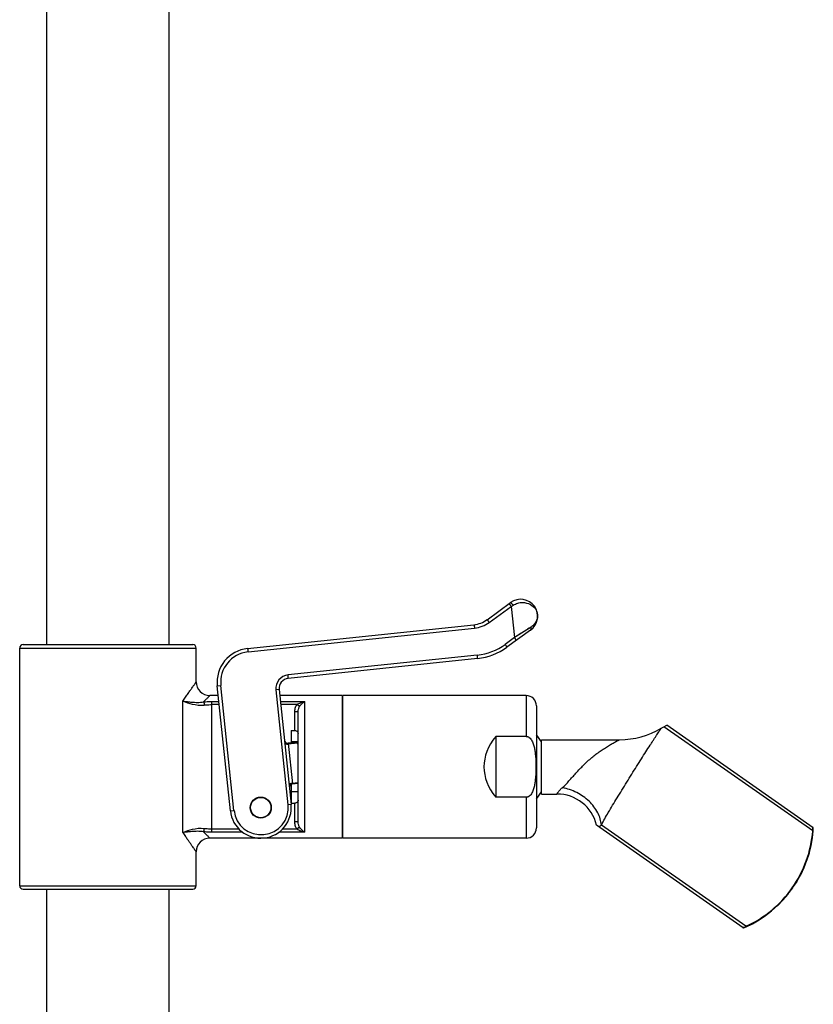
# Model space of a CAD drawing. Header units: millimetres. Extents: x 29 to 367, y -427 to 1882.
# Tile 7 of 8: x 250 to 367, y 1302 to 1447. Entities that reach past the tile are written whole.
import ezdxf

# ---------------------------------------------------------------- set-up
doc = ezdxf.new("R2010")
doc.units = ezdxf.units.MM
doc.header["$LTSCALE"] = 46.255
doc.layers.get('0').update_dxf_attribs({"linetype": 'CONTINUOUS'})
doc.layers.add('ACHSEN', color=7, linetype='CONTINUOUS')

msp = doc.modelspace()

# ---------------------------------------------------------------- linework, layer by layer
at = {"color": 7, "linetype": 'CONTINUOUS'}
for p, q in [((318.83, 1358.4), (322.31, 1360.93)), ((283.55, 1354.15), (316.9, 1357.66)), ((325.25, 1356.88), (321.77, 1354.35)), ((250.01, 1319.23), (250.01, 1354.23)), ((250.51, 1354.73), (275.51, 1354.73)), ((276.01, 1349.23), (276.01, 1354.23)), ((317.42, 1352.68), (289.55, 1349.75)), ((281.04, 1330.26), (279.1, 1348.66)), ((279.25, 1347.23), (278.01, 1347.23)), ((288.21, 1348.11), (289.99, 1331.2)), ((297.51, 1347.23), (288.3, 1347.23)), ((297.61, 1345.73), (297.51, 1345.73)), ((326.11, 1345.73), (326.11, 1327.73)), ((291.01, 1328.65), (291.01, 1344.81)), ((344.87, 1342.64), (345.33, 1342.85)), ((366.86, 1327.77), (345.33, 1342.85)), ((290.01, 1342.09), (290.01, 1340.25)), ((290.01, 1342.09), (290.51, 1342.09)), ((320.11, 1341.2), (320.11, 1332.26)), ((324.61, 1341.2), (320.11, 1341.2)), ((290.86, 1340.34), (289.54, 1340.2)), ((326.87, 1332.73), (326.87, 1340.73)), ((326.87, 1340.73), (338.34, 1340.73)), ((290.01, 1334.19), (290.01, 1331.37)), ((290.17, 1334.24), (291.01, 1334.32)), ((326.87, 1332.73), (329.13, 1332.73)), ((290.01, 1331.37), (290.51, 1331.37)), ((324.61, 1332.26), (320.11, 1332.26)), ((356.54, 1313.02), (334.96, 1328.13)), ((297.61, 1327.73), (297.51, 1327.73)), ((366.76, 1326.26), (366.87, 1327.28)), ((366.87, 1327.67), (366.86, 1327.77)), ((366.88, 1327.54), (366.87, 1327.67)), ((366.88, 1327.37), (366.88, 1327.42)), ((297.51, 1326.23), (278.01, 1326.23)), ((366.56, 1325.15), (366.76, 1326.27)), ((276.01, 1319.23), (276.01, 1324.23)), ((365.95, 1322.96), (366.3, 1324.05)), ((366.29, 1324.04), (366.57, 1325.16)), ((365.53, 1321.89), (365.95, 1322.97)), ((365.03, 1320.85), (365.53, 1321.9)), ((363.84, 1318.89), (364.48, 1319.86)), ((364.47, 1319.85), (365.04, 1320.86)), ((250.51, 1318.73), (275.51, 1318.73)), ((363.15, 1317.97), (363.85, 1318.89)), ((361.59, 1316.28), (362.41, 1317.1)), ((362.4, 1317.1), (363.16, 1317.97)), ((359.83, 1314.82), (360.74, 1315.53)), ((360.74, 1315.52), (361.6, 1316.29)), ((357.91, 1313.63), (357.91, 1313.63)), ((358.89, 1314.19), (359.84, 1314.83)), ((356.54, 1313.02), (356.64, 1313.05)), ((356.63, 1313.04), (356.76, 1313.08))]:
    msp.add_line(p, q, dxfattribs=at)
at = {"color": 9, "linetype": 'CONTINUOUS'}
for p, q in [((319.16, 1358), (322.4, 1360.35)), ((322.4, 1360.35), (322.67, 1360.53)), ((322.4, 1360.35), (322.88, 1355.76)), ((283.64, 1353.66), (316.98, 1357.16)), ((325.31, 1357.32), (322.88, 1355.76)), ((325.06, 1357.16), (324.79, 1356.99)), ((322.88, 1355.76), (321.51, 1354.76)), ((250.01, 1354.23), (276.01, 1354.23)), ((317.4, 1353.19), (289.53, 1350.26)), ((279.1, 1348.66), (279.63, 1348.71)), ((281.57, 1330.31), (279.63, 1348.71)), ((288.21, 1348.11), (287.75, 1348.06)), ((287.75, 1348.06), (289.52, 1331.15)), ((324.61, 1347.23), (324.61, 1341.2)), ((274.05, 1327.06), (274.05, 1346.4)), ((278.3, 1327.11), (278.3, 1346.35)), ((278.3, 1346.35), (279.34, 1346.35)), ((279.39, 1345.89), (278.3, 1345.89)), ((288.39, 1346.35), (292.01, 1346.35)), ((290.84, 1345.89), (288.44, 1345.89)), ((291.23, 1345.62), (290.84, 1345.89)), ((292.01, 1327.11), (292.01, 1346.35)), ((290.51, 1342.09), (290.51, 1344.81)), ((291.01, 1344.81), (290.51, 1344.81)), ((366.8, 1327.29), (344.87, 1342.64)), ((289.54, 1340.2), (290.17, 1334.24)), ((290.92, 1340.24), (289.56, 1340.09)), ((290.16, 1334.35), (291.01, 1334.44)), ((289.99, 1331.2), (289.52, 1331.15)), ((290.51, 1328.65), (290.51, 1331.37)), ((324.61, 1332.26), (324.61, 1326.23)), ((281.04, 1330.26), (281.57, 1330.31)), ((291.01, 1328.65), (290.51, 1328.65)), ((356.96, 1313.25), (335.67, 1328.16)), ((282.32, 1327.56), (278.3, 1327.56)), ((282.85, 1327.11), (278.3, 1327.11)), ((292.01, 1327.11), (288.17, 1327.11)), ((290.84, 1327.56), (288.71, 1327.56)), ((291.23, 1327.84), (290.84, 1327.56)), ((366.8, 1327.29), (366.87, 1327.28)), ((274.49, 1326.41), (274.45, 1326.46)), ((274.54, 1326.33), (274.49, 1326.41)), ((250.01, 1319.23), (276.01, 1319.23)), ((356.96, 1313.25), (357, 1313.18))]:
    msp.add_line(p, q, dxfattribs=at)
msp.add_lwpolyline([(324.18, 1356.6), (323.86, 1356.39), (323.54, 1356.18), (323.21, 1355.97), (322.88, 1355.76)], dxfattribs=at)
at = {"color": 7, "linetype": 'CONTINUOUS'}
for points in [[(366.87, 1327.28), (366.88, 1327.41), (366.88, 1327.55)], [(357, 1313.18), (357.91, 1313.63), (358.9, 1314.2)], [(356.75, 1313.08), (356.87, 1313.12), (356.98, 1313.17), (357, 1313.18)]]:
    msp.add_lwpolyline(points, dxfattribs=at)
msp.add_circle((285.51, 1330.73), 1.55, dxfattribs=at)
for centre, radius, start, end in [((323.78, 1358.9), 2.5, 306.0006, 126), ((316.48, 1361.64), 4, 275.9966, 306), ((250.51, 1354.23), 0.5, 90, 180), ((275.51, 1354.23), 0.5, 0, 90), ((316.48, 1361.64), 9, 275.9988, 306.0011), ((284.08, 1349.18), 5, 95.9982, 186.0015), ((278.01, 1349.23), 2, 179.9999, 270.0001), ((289.7, 1348.26), 1.5, 95.9943, 186), ((324.61, 1345.73), 1.5, 0, 90), ((338.34, 1352.73), 12, 270, 300.8532), ((289.49, 1340.7), 0.5, 186, 276), ((284.88, 1336.7), 7, 28.8579, 31.3769), ((290.22, 1333.74), 0.5, 96, 186), ((329.13, 1326.73), 6, 13.5128, 90), ((285.51, 1330.73), 4.5, 186, 6), ((324.61, 1327.73), 1.5, 270, 360), ((278.01, 1324.23), 2, 90, 180), ((250.51, 1319.23), 0.5, 180, 270), ((275.51, 1319.23), 0.5, 270, 360)]:
    msp.add_arc(centre, radius, start, end, dxfattribs=at)
at = {"color": 9, "linetype": 'CONTINUOUS'}
for centre, radius, start, end in [((316.51, 1361.64), 4.5, 275.9979, 306.0021), ((316.51, 1361.64), 8.5, 276, 306), ((284.11, 1349.18), 4.5, 96.0004, 185.9996), ((289.74, 1348.27), 2, 96.0005, 185.9995), ((285.55, 1330.73), 4, 186, 6), ((327.5, 1362.23), 63.98, 213.3546, 213.9918)]:
    msp.add_arc(centre, radius, start, end, dxfattribs=at)
at = {"color": 7, "linetype": 'CONTINUOUS'}
msp.add_ellipse((336.57, 1336.73), major_axis=(18.19, 0), ratio=0.57735, start_param=2.701617, end_param=3.581569, dxfattribs=at)
at = {"color": 9, "linetype": 'CONTINUOUS'}
for points, knots in [([(322.07, 1360.75), (322.07, 1360.75), (322.09, 1360.74), (322.1, 1360.72), (322.14, 1360.69), (322.18, 1360.64), (322.23, 1360.58), (322.3, 1360.48), (322.36, 1360.4), (322.4, 1360.35)], [0, 0, 0, 0, 0.022518, 0.080684, 0.173859, 0.298629, 0.449982, 0.621989, 1, 1, 1, 1]), ([(322.31, 1360.93), (322.31, 1360.93), (322.33, 1360.92), (322.36, 1360.9), (322.39, 1360.87), (322.46, 1360.8), (322.56, 1360.68), (322.63, 1360.58), (322.67, 1360.53)], [0, 0, 0, 0, 0.030083, 0.091096, 0.185375, 0.310097, 0.630107, 1, 1, 1, 1]), ([(322.67, 1360.53), (322.88, 1360.66), (323.34, 1360.87), (324.23, 1360.98), (325.21, 1360.75), (325.89, 1360.15), (326.18, 1359.6), (326.25, 1359.31), (326.26, 1359.16)], [0, 0, 0, 0, 0.167286, 0.32371, 0.589405, 0.806241, 0.904648, 1, 1, 1, 1]), ([(326.26, 1359.16), (326.28, 1359), (326.27, 1358.66), (326.1, 1358.16), (325.78, 1357.69), (325.48, 1357.43), (325.31, 1357.32)], [0, 0, 0, 0, 0.226247, 0.461865, 0.716477, 1, 1, 1, 1]), ([(316.9, 1357.66), (316.9, 1357.66), (316.91, 1357.64), (316.92, 1357.62), (316.93, 1357.57), (316.94, 1357.51), (316.95, 1357.44), (316.97, 1357.32), (316.98, 1357.23), (316.98, 1357.16)], [0, 0, 0, 0, 0.023403, 0.081313, 0.173899, 0.297709, 0.448305, 0.620104, 1, 1, 1, 1]), ([(318.83, 1358.4), (318.83, 1358.4), (318.85, 1358.39), (318.87, 1358.37), (318.9, 1358.33), (318.94, 1358.29), (318.99, 1358.22), (319.06, 1358.13), (319.12, 1358.05), (319.16, 1358)], [0, 0, 0, 0, 0.022518, 0.080684, 0.173859, 0.298629, 0.449982, 0.621989, 1, 1, 1, 1]), ([(325.25, 1356.88), (325.27, 1356.9), (325.32, 1356.96), (325.35, 1357.07), (325.35, 1357.19), (325.32, 1357.28), (325.31, 1357.32)], [0, 0, 0, 0, 0.211312, 0.443913, 0.707754, 1, 1, 1, 1]), ([(323.14, 1355.35), (323.14, 1355.35), (323.13, 1355.37), (323.12, 1355.39), (323.1, 1355.43), (323.07, 1355.48), (323.03, 1355.54), (322.97, 1355.63), (322.92, 1355.71), (322.88, 1355.76)], [0, 0, 0, 0, 0.022379, 0.079568, 0.171434, 0.294633, 0.444915, 0.616941, 1, 1, 1, 1]), ([(321.77, 1354.35), (321.77, 1354.36), (321.77, 1354.37), (321.76, 1354.39), (321.73, 1354.43), (321.7, 1354.48), (321.66, 1354.54), (321.6, 1354.64), (321.55, 1354.71), (321.51, 1354.76)], [0, 0, 0, 0, 0.022379, 0.079568, 0.171434, 0.294633, 0.444915, 0.616941, 1, 1, 1, 1]), ([(283.55, 1354.15), (283.56, 1354.15), (283.56, 1354.14), (283.57, 1354.11), (283.58, 1354.06), (283.59, 1354.01), (283.61, 1353.93), (283.62, 1353.81), (283.63, 1353.72), (283.64, 1353.66)], [0, 0, 0, 0, 0.023403, 0.081313, 0.173899, 0.297709, 0.448305, 0.620104, 1, 1, 1, 1]), ([(317.42, 1352.68), (317.42, 1352.68), (317.43, 1352.7), (317.43, 1352.73), (317.43, 1352.78), (317.43, 1352.84), (317.43, 1352.91), (317.42, 1353.03), (317.41, 1353.12), (317.4, 1353.19)], [0, 0, 0, 0, 0.023403, 0.081313, 0.173899, 0.297709, 0.448305, 0.620104, 1, 1, 1, 1]), ([(289.55, 1349.75), (289.55, 1349.76), (289.55, 1349.77), (289.56, 1349.8), (289.56, 1349.85), (289.55, 1349.91), (289.55, 1349.98), (289.54, 1350.1), (289.53, 1350.19), (289.53, 1350.26)], [0, 0, 0, 0, 0.023403, 0.081313, 0.173899, 0.297709, 0.448305, 0.620104, 1, 1, 1, 1]), ([(274.05, 1346.4), (274.18, 1346.6), (274.44, 1346.98), (274.81, 1347.52), (275.14, 1348), (275.39, 1348.36), (275.57, 1348.61), (275.68, 1348.77), (275.78, 1348.9), (275.86, 1349.02), (275.91, 1349.09), (275.95, 1349.15), (275.97, 1349.17), (275.99, 1349.2), (276, 1349.21), (276.01, 1349.22), (276.01, 1349.23), (276.01, 1349.23)], [0, 0, 0, 0, 0.20781, 0.398721, 0.569568, 0.716937, 0.780654, 0.837091, 0.885795, 0.926319, 0.958289, 0.970963, 0.981376, 0.989501, 0.995323, 0.998828, 1, 1, 1, 1]), ([(278.01, 1347.23), (278.01, 1347.23), (278.01, 1347.22), (277.99, 1347.21), (277.97, 1347.19), (277.95, 1347.16), (277.91, 1347.13), (277.85, 1347.07), (277.76, 1346.97), (277.63, 1346.84), (277.47, 1346.68), (277.29, 1346.49), (277.16, 1346.36), (277.09, 1346.29)], [0, 0, 0, 0, 0.004226, 0.016855, 0.037826, 0.067076, 0.104506, 0.149951, 0.264182, 0.408227, 0.580225, 0.778199, 1, 1, 1, 1]), ([(274.05, 1346.4), (274.25, 1346.38), (274.69, 1346.32), (275.4, 1346.25), (276.21, 1346.21), (276.79, 1346.24), (277.09, 1346.29)], [0, 0, 0, 0, 0.196726, 0.432206, 0.701279, 1, 1, 1, 1]), ([(274.05, 1346.4), (274.49, 1346.24), (275.51, 1345.89), (276.6, 1345.77), (277.2, 1345.83)], [0, 0, 0, 0, 0.435301, 1, 1, 1, 1]), ([(277.09, 1346.29), (277.19, 1346.3), (277.59, 1346.34), (278, 1346.35), (278.3, 1346.35)], [0, 0, 0, 0, 0.247106, 1, 1, 1, 1]), ([(277.09, 1346.29), (277.11, 1346.27), (277.13, 1346.21), (277.17, 1346.05), (277.19, 1345.93), (277.2, 1345.83)], [0, 0, 0, 0, 0.177082, 0.414967, 1, 1, 1, 1]), ([(277.2, 1345.83), (277.29, 1345.84), (277.66, 1345.88), (278.02, 1345.89), (278.3, 1345.89)], [0, 0, 0, 0, 0.247378, 1, 1, 1, 1]), ([(290.51, 1344.81), (290.51, 1345), (290.56, 1345.38), (290.73, 1345.74), (290.84, 1345.89)], [0, 0, 0, 0, 0.500208, 1, 1, 1, 1]), ([(290.84, 1345.89), (290.93, 1345.96), (291.12, 1346.07), (291.5, 1346.23), (291.81, 1346.32), (292.01, 1346.35)], [0, 0, 0, 0, 0.257125, 0.509756, 1, 1, 1, 1]), ([(291.01, 1344.81), (291.01, 1344.95), (291.04, 1345.23), (291.16, 1345.5), (291.23, 1345.62)], [0, 0, 0, 0, 0.499229, 1, 1, 1, 1]), ([(291.23, 1345.62), (291.34, 1345.78), (291.57, 1346.06), (291.86, 1346.28), (292.01, 1346.35)], [0, 0, 0, 0, 0.544343, 1, 1, 1, 1]), ([(335.67, 1328.16), (335.99, 1328.78), (336.75, 1330.12), (337.78, 1331.82), (338.7, 1333.3), (339.42, 1334.47), (340.14, 1335.64), (340.86, 1336.78), (341.55, 1337.89), (342.21, 1338.93), (342.73, 1339.74), (343.12, 1340.34), (343.38, 1340.74), (343.62, 1341.11), (343.84, 1341.44), (344.03, 1341.73), (344.17, 1341.94), (344.27, 1342.08), (344.33, 1342.17), (344.38, 1342.25), (344.42, 1342.31), (344.45, 1342.35), (344.47, 1342.38), (344.48, 1342.4), (344.49, 1342.41), (344.49, 1342.42), (344.49, 1342.42), (344.5, 1342.43), (344.5, 1342.43)], [0, 0, 0, 0, 0.125863, 0.274873, 0.355107, 0.437225, 0.519672, 0.600861, 0.679192, 0.753055, 0.820779, 0.851782, 0.88056, 0.906857, 0.93041, 0.950949, 0.968207, 0.975527, 0.981935, 0.987404, 0.991913, 0.995439, 0.99683, 0.99797, 0.998857, 0.999492, 0.999873, 1, 1, 1, 1]), ([(289.03, 1340.26), (289.04, 1340.19), (289.16, 1340.13), (289.28, 1340.1), (289.4, 1340.08), (289.49, 1340.09), (289.56, 1340.09)], [0, 0, 0, 0, 0.372677, 0.512572, 0.666694, 1, 1, 1, 1]), ([(329.92, 1333.66), (330.27, 1333.97), (330.94, 1334.69), (331.94, 1335.84), (332.86, 1336.81), (333.64, 1337.56), (334.25, 1338.09), (334.86, 1338.58), (335.48, 1339.03), (336, 1339.38), (336.41, 1339.65), (336.7, 1339.83), (336.99, 1340), (337.27, 1340.16), (337.54, 1340.31), (337.75, 1340.42), (337.9, 1340.5), (338.01, 1340.56), (338.1, 1340.61), (338.18, 1340.65), (338.24, 1340.68), (338.28, 1340.7), (338.3, 1340.71), (338.32, 1340.72), (338.33, 1340.72), (338.34, 1340.73), (338.34, 1340.73), (338.34, 1340.73)], [0, 0, 0, 0, 0.125604, 0.266475, 0.413561, 0.487024, 0.559565, 0.63074, 0.700152, 0.767317, 0.799841, 0.831487, 0.862067, 0.891316, 0.918851, 0.944106, 0.955629, 0.966238, 0.975765, 0.984016, 0.990774, 0.993523, 0.995816, 0.997629, 0.99894, 0.999734, 1, 1, 1, 1]), ([(289.69, 1334.07), (289.68, 1334.14), (289.78, 1334.23), (289.89, 1334.28), (290, 1334.32), (290.1, 1334.34), (290.16, 1334.35)], [0, 0, 0, 0, 0.372677, 0.512572, 0.666694, 1, 1, 1, 1]), ([(329.13, 1332.73), (329.13, 1332.73), (329.13, 1332.73), (329.13, 1332.73), (329.13, 1332.74), (329.14, 1332.75), (329.15, 1332.77), (329.17, 1332.8), (329.19, 1332.84), (329.22, 1332.88), (329.25, 1332.94), (329.31, 1333.02), (329.41, 1333.14), (329.55, 1333.31), (329.72, 1333.48), (329.85, 1333.6), (329.92, 1333.66)], [0, 0, 0, 0, 0.00112, 0.004216, 0.009285, 0.016324, 0.036307, 0.064176, 0.099968, 0.143736, 0.195528, 0.255362, 0.398915, 0.573063, 0.77485, 1, 1, 1, 1]), ([(335.67, 1328.16), (335.64, 1328.47), (335.52, 1329.1), (335.15, 1330.01), (334.59, 1330.88), (333.62, 1331.96), (332.08, 1333.03), (330.65, 1333.53), (329.92, 1333.66)], [0, 0, 0, 0, 0.109675, 0.225105, 0.34642, 0.472974, 0.735673, 1, 1, 1, 1]), ([(290.84, 1327.56), (290.73, 1327.72), (290.56, 1328.07), (290.51, 1328.46), (290.51, 1328.65)], [0, 0, 0, 0, 0.499789, 1, 1, 1, 1]), ([(291.23, 1327.84), (291.16, 1327.96), (291.04, 1328.23), (291.01, 1328.51), (291.01, 1328.65)], [0, 0, 0, 0, 0.500769, 1, 1, 1, 1]), ([(335.28, 1327.9), (335.31, 1327.92), (335.44, 1328), (335.56, 1328.09), (335.67, 1328.16)], [0, 0, 0, 0, 0.192813, 1, 1, 1, 1]), ([(277.2, 1327.62), (276.6, 1327.69), (275.51, 1327.57), (274.49, 1327.22), (274.05, 1327.06)], [0, 0, 0, 0, 0.564699, 1, 1, 1, 1]), ([(277.09, 1327.17), (276.79, 1327.22), (276.21, 1327.25), (275.4, 1327.21), (274.69, 1327.13), (274.25, 1327.08), (274.05, 1327.06)], [0, 0, 0, 0, 0.298721, 0.567794, 0.803275, 1, 1, 1, 1]), ([(277.09, 1327.17), (277.11, 1327.19), (277.13, 1327.25), (277.17, 1327.4), (277.19, 1327.53), (277.2, 1327.62)], [0, 0, 0, 0, 0.177078, 0.414962, 1, 1, 1, 1]), ([(278.3, 1327.11), (278.2, 1327.11), (277.8, 1327.11), (277.39, 1327.14), (277.09, 1327.17)], [0, 0, 0, 0, 0.252145, 1, 1, 1, 1]), ([(277.09, 1327.17), (277.16, 1327.1), (277.29, 1326.97), (277.47, 1326.78), (277.63, 1326.62), (277.76, 1326.49), (277.85, 1326.39), (277.91, 1326.33), (277.95, 1326.29), (277.97, 1326.27), (277.99, 1326.25), (278.01, 1326.24), (278.01, 1326.23), (278.01, 1326.23)], [0, 0, 0, 0, 0.221801, 0.419774, 0.591772, 0.735818, 0.850049, 0.895494, 0.932924, 0.962174, 0.983145, 0.995774, 1, 1, 1, 1]), ([(278.3, 1327.56), (278.21, 1327.56), (277.84, 1327.57), (277.48, 1327.59), (277.2, 1327.62)], [0, 0, 0, 0, 0.251955, 1, 1, 1, 1]), ([(292.01, 1327.11), (291.81, 1327.14), (291.5, 1327.22), (291.12, 1327.39), (290.93, 1327.5), (290.84, 1327.56)], [0, 0, 0, 0, 0.490244, 0.742875, 1, 1, 1, 1]), ([(292.01, 1327.11), (291.86, 1327.18), (291.57, 1327.39), (291.34, 1327.67), (291.23, 1327.84)], [0, 0, 0, 0, 0.455657, 1, 1, 1, 1]), ([(356.96, 1313.25), (358.32, 1313.87), (360.89, 1315.48), (363.95, 1318.82), (366.04, 1322.84), (366.68, 1325.8), (366.8, 1327.29)], [0, 0, 0, 0, 0.249991, 0.5, 0.750009, 1, 1, 1, 1]), ([(276.01, 1324.23), (276.01, 1324.23), (276.01, 1324.23), (276, 1324.24), (276, 1324.25), (275.98, 1324.27), (275.97, 1324.29), (275.94, 1324.33), (275.9, 1324.38), (275.84, 1324.46), (275.77, 1324.56), (275.69, 1324.68), (275.56, 1324.86), (275.37, 1325.13), (275.12, 1325.48), (274.84, 1325.89), (274.64, 1326.18), (274.54, 1326.33)], [0, 0, 0, 0, 0.001127, 0.004495, 0.01009, 0.017898, 0.027903, 0.040092, 0.070948, 0.110222, 0.157608, 0.212802, 0.275465, 0.421648, 0.593069, 0.786796, 1, 1, 1, 1])]:
    msp.add_open_spline(points, degree=3, knots=knots, dxfattribs=at)
at = {"color": 7, "linetype": 'CONTINUOUS'}
for points, knots in [([(290.51, 1342.09), (290.59, 1342.09), (290.73, 1342.06), (290.9, 1341.95), (290.99, 1341.8), (291.01, 1341.68), (291.01, 1341.63)], [0, 0, 0, 0, 0.29761, 0.555421, 0.781957, 1, 1, 1, 1]), ([(324.61, 1341.2), (324.66, 1341.2), (324.77, 1341.19), (324.97, 1341.11), (325.18, 1340.95), (325.37, 1340.71), (325.52, 1340.43), (325.64, 1340.14), (325.77, 1339.74), (325.87, 1339.23), (325.95, 1338.61), (326, 1337.98), (326.02, 1337.36), (326.03, 1336.94), (326.03, 1336.73)], [0, 0, 0, 0, 0.031284, 0.062586, 0.12498, 0.187458, 0.249956, 0.312459, 0.374966, 0.499942, 0.624946, 0.749961, 0.87498, 1, 1, 1, 1]), ([(326.03, 1336.73), (326.03, 1336.52), (326.02, 1336.1), (326, 1335.48), (325.95, 1334.85), (325.87, 1334.23), (325.77, 1333.72), (325.64, 1333.32), (325.52, 1333.03), (325.37, 1332.75), (325.18, 1332.5), (324.97, 1332.34), (324.77, 1332.27), (324.66, 1332.26), (324.61, 1332.26)], [0, 0, 0, 0, 0.125008, 0.250015, 0.375019, 0.500017, 0.624998, 0.68751, 0.75002, 0.812523, 0.875005, 0.93741, 0.968717, 1, 1, 1, 1]), ([(291.01, 1331.83), (291.01, 1331.77), (290.99, 1331.66), (290.9, 1331.51), (290.73, 1331.39), (290.59, 1331.37), (290.51, 1331.37)], [0, 0, 0, 0, 0.218043, 0.444578, 0.702387, 1, 1, 1, 1])]:
    msp.add_open_spline(points, degree=3, knots=knots, dxfattribs=at)
at = {"color": 9, "linetype": 'CONTINUOUS'}
for points in [[(366.8, 1327.29), (366.81, 1327.46), (366.81, 1327.64), (366.79, 1327.81)], [(356.47, 1313.07), (356.64, 1313.11), (356.81, 1313.17), (356.96, 1313.25)]]:
    msp.add_open_spline(points, degree=3, dxfattribs=at)
at = {"layer": 'ACHSEN', "color": 7, "linetype": 'CONTINUOUS'}
for p, q in [((254.01, 1354.73), (254.01, 1855.73)), ((272.01, 1354.73), (272.01, 1855.73)), ((297.51, 1347.23), (297.51, 1326.23)), ((297.61, 1326.23), (297.61, 1347.23)), ((324.61, 1347.23), (297.61, 1347.23)), ((344.5, 1342.43), (344.87, 1342.64)), ((291.01, 1340.43), (290.01, 1340.43)), ((291.01, 1333.03), (290.01, 1333.03)), ((324.61, 1326.23), (297.61, 1326.23)), ((254.01, 781.73), (254.01, 1318.73)), ((272.01, 781.73), (272.01, 1318.73))]:
    msp.add_line(p, q, dxfattribs=at)
msp.add_circle((285.51, 1330.73), 1.5, dxfattribs=at)
for start, end in [(28.6854, 39.0644), (320.9356, 331.3146)]:
    msp.add_arc((320.29, 1336.73), 7.5, start, end, dxfattribs=at)

doc.saveas('drawing.dxf')
